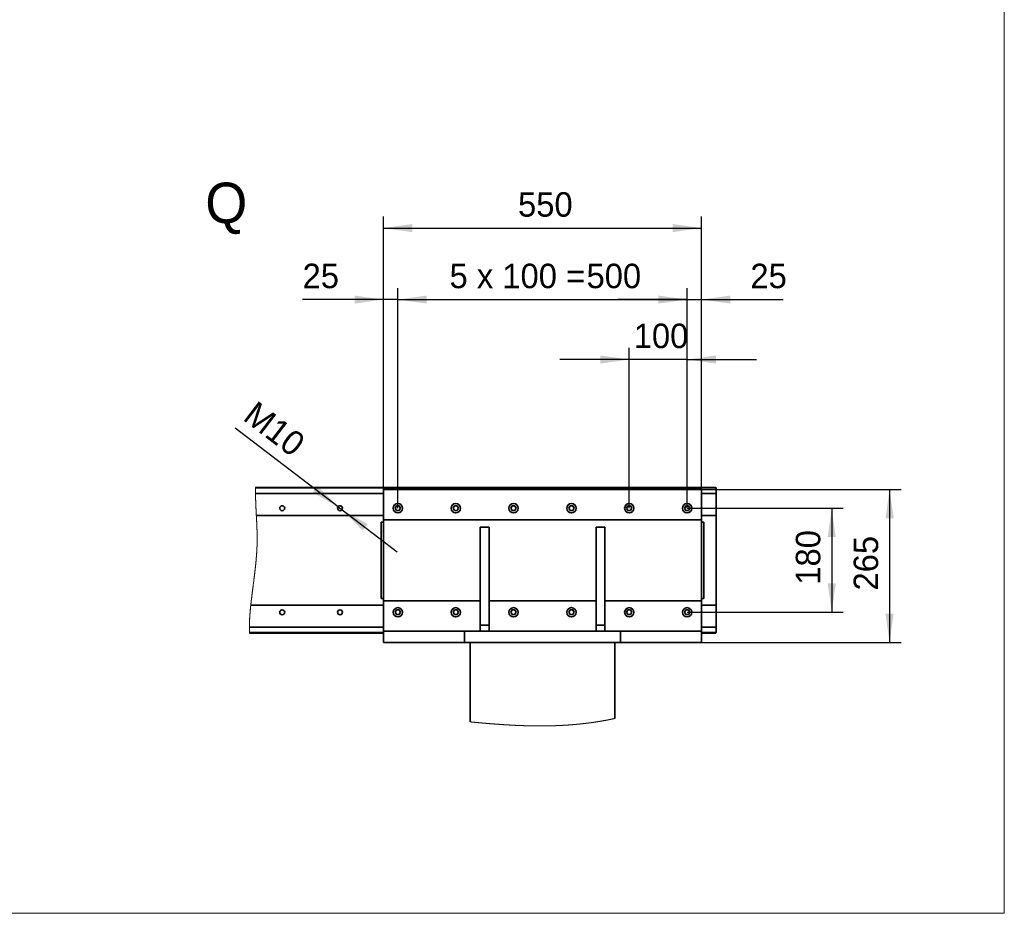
# Model space of a CAD drawing. Header units: millimetres. Extents: x 21 to 401, y 28 to 281.
# Tile 6 of 8: x 316 to 401, y 28 to 106. Entities that reach past the tile are written whole.
import ezdxf

# ---------------------------------------------------------------- set-up
doc = ezdxf.new("R2010")
doc.units = ezdxf.units.MM
doc.linetypes.add('SLD-Durchgehend', pattern=[0])
doc.layers.add('KOPF', color=7, linetype='SLD-Durchgehend')
doc.styles.add('SLDTEXTSTYLE0', font='Gill Sans MT Pro Medium')
doc.dimstyles.new('SLDDIMSTYLE4', dxfattribs={"dimtxt": 1.924756, "dimasz": 2.5, "dimexe": 0, "dimexo": 0.0625, "dimgap": 0.481189, "dimtad": 1, "dimlfac": 20, "dimrnd": 1e-09, "dimzin": 12, "dimdsep": 46, "dimtxsty": 'SLDTEXTSTYLE0', "dimsah": 1, "dimcen": 0.09, "dimadec": 0, "dimazin": 3, "dimtfac": 1, "dimtmove": 0, "dimatfit": 0, "dimfxl": 1, "dimfrac": 2, "dimtolj": 1, "dimtzin": 12, "dimarcsym": 0})
doc.dimstyles.new('SLDDIMSTYLE5', dxfattribs={"dimtxt": 1.924756, "dimasz": 2.5, "dimexe": 0, "dimexo": 0.0625, "dimgap": 0.481189, "dimtad": 1, "dimlfac": 20, "dimrnd": 1e-09, "dimzin": 12, "dimdsep": 46, "dimtxsty": 'SLDTEXTSTYLE0', "dimsah": 1, "dimcen": 0.09, "dimadec": 0, "dimazin": 3, "dimtfac": 1, "dimtofl": 0, "dimtmove": 0, "dimatfit": 3, "dimfxl": 1, "dimfrac": 2, "dimtolj": 1, "dimtzin": 12, "dimarcsym": 0})
doc.dimstyles.new('SLDDIMSTYLE6', dxfattribs={"dimtxt": 1.924756, "dimasz": 2.5, "dimexe": 0, "dimexo": 0.0625, "dimgap": 0.481189, "dimtad": 1, "dimlfac": 20, "dimrnd": 1e-09, "dimzin": 12, "dimdsep": 46, "dimtxsty": 'SLDTEXTSTYLE0', "dimsah": 1, "dimcen": 0, "dimadec": 0, "dimazin": 3, "dimtfac": 1, "dimtmove": 0, "dimatfit": 3, "dimfxl": 1, "dimfrac": 2, "dimtolj": 1, "dimtzin": 12, "dimarcsym": 0})

# ---------------------------------------------------------------- blocks, each defined once
blk = doc.blocks.new('_D_40')
at = {"layer": 'KOPF'}
for p, q in [((347.067, 64.989), (347.067, 88.59)), ((374.567, 64.989), (374.567, 88.59)), ((347.067, 87.59), (374.567, 87.59))]:
    blk.add_line(p, q, dxfattribs=at)
for points in [[(347.067, 87.59), (349.567, 87.24), (349.567, 87.94)], [(374.567, 87.59), (372.067, 87.94), (372.067, 87.24)]]:
    blk.add_solid(points, dxfattribs=at)
at = {"layer": 'KOPF', "insert": (358.7, 90.694), "char_height": 2.1167, "attachment_point": 1, "style": 'SLDTEXTSTYLE0'}
blk.add_mtext('550', dxfattribs=at)
blk = doc.blocks.new('_D_41')
at = {"layer": 'KOPF'}
for p, q in [((373.317, 63.364), (373.317, 82.408)), ((374.567, 64.989), (374.567, 82.408)), ((373.317, 81.408), (367.317, 81.408)), ((373.317, 81.408), (374.567, 81.408)), ((374.567, 81.408), (381.608, 81.408))]:
    blk.add_line(p, q, dxfattribs=at)
for points in [[(373.317, 81.408), (370.817, 81.758), (370.817, 81.058)], [(374.567, 81.408), (377.067, 81.058), (377.067, 81.758)]]:
    blk.add_solid(points, dxfattribs=at)
at = {"layer": 'KOPF', "insert": (378.786, 84.511), "char_height": 2.1167, "attachment_point": 1, "style": 'SLDTEXTSTYLE0'}
blk.add_mtext('25', dxfattribs=at)
blk = doc.blocks.new('_D_42')
at = {"layer": 'KOPF'}
for p, q in [((347.067, 64.989), (347.067, 82.408)), ((348.317, 63.364), (348.317, 82.408)), ((347.067, 81.408), (340.078, 81.408)), ((348.317, 81.408), (347.067, 81.408)), ((348.317, 81.408), (354.317, 81.408))]:
    blk.add_line(p, q, dxfattribs=at)
for points in [[(347.067, 81.408), (344.567, 81.758), (344.567, 81.058)], [(348.317, 81.408), (350.817, 81.058), (350.817, 81.758)]]:
    blk.add_solid(points, dxfattribs=at)
at = {"layer": 'KOPF', "insert": (340.078, 84.511), "char_height": 2.1167, "attachment_point": 1, "style": 'SLDTEXTSTYLE0'}
blk.add_mtext('25', dxfattribs=at)
blk = doc.blocks.new('_D_43')
at = {"layer": 'KOPF'}
for p, q in [((348.317, 63.364), (348.317, 82.408)), ((373.317, 63.364), (373.317, 82.408)), ((348.317, 81.408), (373.317, 81.408))]:
    blk.add_line(p, q, dxfattribs=at)
for points in [[(348.317, 81.408), (350.817, 81.058), (350.817, 81.758)], [(373.317, 81.408), (370.817, 81.758), (370.817, 81.058)]]:
    blk.add_solid(points, dxfattribs=at)
at = {"layer": 'KOPF', "char_height": 2.1167, "attachment_point": 1, "style": 'SLDTEXTSTYLE0'}
for s, insert in [('5 x 100 = ', (352.781, 84.511)), ('500', (364.619, 84.511))]:
    blk.add_mtext(s, dxfattribs=dict(at, insert=insert))
blk = doc.blocks.new('_D_44')
at = {"layer": 'KOPF'}
for p, q in [((368.317, 63.364), (368.317, 77.224)), ((373.317, 63.364), (373.317, 77.224)), ((368.317, 76.224), (362.317, 76.224)), ((373.317, 76.224), (368.317, 76.224)), ((373.317, 76.224), (379.317, 76.224))]:
    blk.add_line(p, q, dxfattribs=at)
for points in [[(368.317, 76.224), (365.817, 76.574), (365.817, 75.874)], [(373.317, 76.224), (375.817, 75.874), (375.817, 76.574)]]:
    blk.add_solid(points, dxfattribs=at)
at = {"layer": 'KOPF', "insert": (368.7, 79.328), "char_height": 2.1167, "attachment_point": 1, "style": 'SLDTEXTSTYLE0'}
blk.add_mtext('100', dxfattribs=at)
blk = doc.blocks.new('_D_45')
at = {"layer": 'KOPF'}
for p, q in [((373.317, 63.364), (386.817, 63.364)), ((385.817, 63.364), (385.817, 54.364)), ((373.317, 54.364), (386.817, 54.364))]:
    blk.add_line(p, q, dxfattribs=at)
for points in [[(385.817, 63.364), (385.467, 60.864), (386.167, 60.864)], [(385.817, 54.364), (386.167, 56.864), (385.467, 56.864)]]:
    blk.add_solid(points, dxfattribs=at)
at = {"layer": 'KOPF', "insert": (382.713, 56.747), "char_height": 2.1167, "attachment_point": 1, "rotation": 90, "style": 'SLDTEXTSTYLE0'}
blk.add_mtext('180', dxfattribs=at)
blk = doc.blocks.new('_D_46')
at = {"layer": 'KOPF'}
for p, q in [((374.567, 64.989), (391.817, 64.989)), ((390.817, 64.989), (390.817, 51.739)), ((374.567, 51.739), (391.817, 51.739))]:
    blk.add_line(p, q, dxfattribs=at)
for points in [[(390.817, 64.989), (390.467, 62.489), (391.167, 62.489)], [(390.817, 51.739), (391.167, 54.239), (390.467, 54.239)]]:
    blk.add_solid(points, dxfattribs=at)
at = {"layer": 'KOPF', "insert": (387.713, 56.247), "char_height": 2.1167, "attachment_point": 1, "rotation": 90, "style": 'SLDTEXTSTYLE0'}
blk.add_mtext('265', dxfattribs=at)
blk = doc.blocks.new('_D_47')
at = {"layer": 'KOPF'}
for p, q in [((343.148, 63.493), (334.239, 70.293)), ((343.148, 63.493), (343.485, 63.235)), ((343.485, 63.235), (348.255, 59.594))]:
    blk.add_line(p, q, dxfattribs=at)
for points in [[(343.148, 63.493), (341.373, 65.288), (340.948, 64.731)], [(343.485, 63.235), (345.26, 61.44), (345.685, 61.996)]]:
    blk.add_solid(points, dxfattribs=at)
at = {"layer": 'KOPF', "insert": (336.106, 72.739), "char_height": 2.1167, "attachment_point": 1, "rotation": 322.64561, "style": 'SLDTEXTSTYLE0'}
blk.add_mtext('M10', dxfattribs=at)

msp = doc.modelspace()

# ---------------------------------------------------------------- linework, layer by layer
at = {"color": 7, "linetype": 'SLD-Durchgehend', "lineweight": 35}
for p, q in [((336.01836, 65.11385), (375.81654, 65.11385)), ((336.01998, 65.16385), (375.81154, 65.16385)), ((374.56655, 64.98885), (347.06654, 64.98885)), ((347.06654, 64.98885), (347.06654, 62.36385)), ((374.56655, 64.98885), (374.56655, 62.36385)), ((375.81154, 65.11385), (375.81154, 65.16385)), ((375.81654, 65.11385), (375.81654, 64.64405)), ((347.06654, 64.64405), (336.01159, 64.64405)), ((375.81654, 64.64405), (374.56655, 64.64405)), ((375.81654, 62.73885), (375.81654, 64.64405)), ((348.20107, 63.56385), (348.0856, 63.36385)), ((348.0856, 63.36385), (348.20107, 63.16385)), ((348.43202, 63.56385), (348.20107, 63.56385)), ((348.20107, 63.16385), (348.43202, 63.16385)), ((348.54748, 63.36385), (348.43202, 63.56385)), ((348.43202, 63.16385), (348.54748, 63.36385)), ((353.20107, 63.56385), (353.0856, 63.36385)), ((353.0856, 63.36385), (353.20107, 63.16385)), ((353.43202, 63.56385), (353.20107, 63.56385)), ((353.20107, 63.16385), (353.43202, 63.16385)), ((353.54747, 63.36385), (353.43202, 63.56385)), ((353.43202, 63.16385), (353.54747, 63.36385)), ((358.20108, 63.56385), (358.08559, 63.36385)), ((358.08559, 63.36385), (358.20108, 63.16385)), ((358.43202, 63.56385), (358.20108, 63.56385)), ((358.20108, 63.16385), (358.43202, 63.16385)), ((358.54748, 63.36385), (358.43202, 63.56385)), ((358.43202, 63.16385), (358.54748, 63.36385)), ((363.20107, 63.56385), (363.0856, 63.36385)), ((363.0856, 63.36385), (363.20107, 63.16385)), ((363.43201, 63.56385), (363.20107, 63.56385)), ((363.20107, 63.16385), (363.43201, 63.16385)), ((363.54748, 63.36385), (363.43201, 63.56385)), ((363.43201, 63.16385), (363.54748, 63.36385)), ((368.20107, 63.56385), (368.0856, 63.36385)), ((368.0856, 63.36385), (368.20107, 63.16385)), ((368.43201, 63.56385), (368.20107, 63.56385)), ((368.20107, 63.16385), (368.43201, 63.16385)), ((368.54747, 63.36385), (368.43201, 63.56385)), ((368.43201, 63.16385), (368.54747, 63.36385)), ((373.20108, 63.56385), (373.08559, 63.36385)), ((373.08559, 63.36385), (373.20108, 63.16385)), ((373.432, 63.56385), (373.20108, 63.56385)), ((373.20108, 63.16385), (373.432, 63.16385)), ((373.54748, 63.36385), (373.432, 63.56385)), ((373.432, 63.16385), (373.54748, 63.36385)), ((336.08012, 62.73885), (347.06654, 62.73885)), ((346.86654, 62.16385), (347.06654, 62.16385)), ((346.86654, 61.41385), (346.86654, 62.16385)), ((374.56655, 62.36385), (347.06654, 62.36385)), ((347.06654, 62.36385), (347.06654, 61.48885)), ((374.56655, 62.73885), (375.81654, 62.73885)), ((374.56655, 62.36385), (374.56655, 61.48885)), ((374.76655, 62.16385), (374.56655, 62.16385)), ((374.76655, 62.16385), (374.76655, 61.41385)), ((375.81654, 62.73885), (375.81654, 54.98885)), ((346.86654, 56.31385), (346.86654, 61.41385)), ((347.06654, 61.48885), (347.06654, 56.23885)), ((355.44153, 61.73885), (356.19154, 61.73885)), ((355.44153, 61.73885), (355.44153, 53.23885)), ((356.19154, 61.73885), (356.19154, 53.23885)), ((366.19154, 61.73885), (365.44154, 61.73885)), ((365.44154, 61.73885), (365.44154, 53.23885)), ((366.19154, 61.73885), (366.19154, 53.23885)), ((374.56655, 61.48885), (374.56655, 56.23885)), ((374.76655, 61.41385), (374.76655, 56.31385)), ((346.86654, 55.56385), (346.86654, 56.31385)), ((347.06654, 56.23885), (347.06654, 55.36385)), ((374.56655, 56.23885), (374.56655, 55.36385)), ((374.76655, 56.31385), (374.76655, 55.56385)), ((346.86654, 55.56385), (347.06654, 55.56385)), ((355.44153, 55.36385), (347.06654, 55.36385)), ((347.06654, 55.36385), (347.06654, 52.73885)), ((365.44154, 55.36385), (356.19154, 55.36385)), ((374.56655, 55.36385), (366.19154, 55.36385)), ((374.76655, 55.56385), (374.56655, 55.56385)), ((374.56655, 55.36385), (374.56655, 52.73885)), ((335.59985, 54.98885), (347.06654, 54.98885)), ((348.20107, 54.56385), (348.0856, 54.36385)), ((348.43202, 54.56385), (348.20107, 54.56385)), ((348.54748, 54.36385), (348.43202, 54.56385)), ((353.20107, 54.56385), (353.0856, 54.36385)), ((353.43202, 54.56385), (353.20107, 54.56385)), ((353.54747, 54.36385), (353.43202, 54.56385)), ((358.20108, 54.56385), (358.08559, 54.36385)), ((358.43202, 54.56385), (358.20108, 54.56385)), ((358.54748, 54.36385), (358.43202, 54.56385)), ((363.20107, 54.56385), (363.0856, 54.36385)), ((363.43201, 54.56385), (363.20107, 54.56385)), ((363.54748, 54.36385), (363.43201, 54.56385)), ((368.20107, 54.56385), (368.0856, 54.36385)), ((368.43201, 54.56385), (368.20107, 54.56385)), ((368.54747, 54.36385), (368.43201, 54.56385)), ((373.20108, 54.56385), (373.08559, 54.36385)), ((373.432, 54.56385), (373.20108, 54.56385)), ((373.54748, 54.36385), (373.432, 54.56385)), ((374.56655, 54.98885), (375.81654, 54.98885)), ((375.81654, 53.08364), (375.81654, 54.98885)), ((348.0856, 54.36385), (348.20107, 54.16385)), ((348.20107, 54.16385), (348.43202, 54.16385)), ((348.43202, 54.16385), (348.54748, 54.36385)), ((353.0856, 54.36385), (353.20107, 54.16385)), ((353.20107, 54.16385), (353.43202, 54.16385)), ((353.43202, 54.16385), (353.54747, 54.36385)), ((358.08559, 54.36385), (358.20108, 54.16385)), ((358.20108, 54.16385), (358.43202, 54.16385)), ((358.43202, 54.16385), (358.54748, 54.36385)), ((363.0856, 54.36385), (363.20107, 54.16385)), ((363.20107, 54.16385), (363.43201, 54.16385)), ((363.43201, 54.16385), (363.54748, 54.36385)), ((368.0856, 54.36385), (368.20107, 54.16385)), ((368.20107, 54.16385), (368.43201, 54.16385)), ((368.43201, 54.16385), (368.54747, 54.36385)), ((373.08559, 54.36385), (373.20108, 54.16385)), ((373.20108, 54.16385), (373.432, 54.16385)), ((373.432, 54.16385), (373.54748, 54.36385)), ((335.47496, 53.08364), (347.06654, 53.08364)), ((355.44153, 53.23885), (356.19154, 53.23885)), ((355.44153, 53.23885), (355.44153, 52.73885)), ((356.19154, 53.23885), (356.19154, 52.73885)), ((366.19154, 53.23885), (365.44154, 53.23885)), ((365.44154, 53.23885), (365.44154, 52.73885)), ((366.19154, 53.23885), (366.19154, 52.73885)), ((374.56655, 53.08364), (375.81654, 53.08364)), ((375.81654, 53.08364), (375.81654, 52.61385)), ((335.47979, 52.61385), (347.06654, 52.61385)), ((335.48148, 52.56385), (347.06654, 52.56385)), ((347.06654, 51.73885), (347.06654, 52.73885)), ((347.06654, 52.73885), (354.06654, 52.73885)), ((354.06654, 51.73885), (354.06654, 52.73885)), ((367.56655, 52.73885), (354.06654, 52.73885)), ((367.56655, 51.73885), (367.56655, 52.73885)), ((367.56655, 52.73885), (374.56655, 52.73885)), ((374.56655, 51.73885), (374.56655, 52.73885)), ((374.56655, 52.61385), (375.81654, 52.61385)), ((374.56655, 52.56385), (375.81154, 52.56385)), ((375.81154, 52.61385), (375.81154, 52.56385)), ((354.06654, 51.73885), (347.06654, 51.73885)), ((367.56655, 51.73885), (354.06654, 51.73885)), ((354.56653, 51.73885), (354.56653, 44.8842)), ((367.06654, 51.73885), (367.06654, 45.17718)), ((374.56655, 51.73885), (367.56655, 51.73885))]:
    msp.add_line(p, q, dxfattribs=at)
at = {"color": 7, "linetype": 'SLD-Durchgehend', "lineweight": 18, "flags": 128}
for points in [[(336.01998, 65.16385), (336.01955, 65.15135), (336.01915, 65.13885), (336.01875, 65.12635), (336.01836, 65.11385), (336.01796, 65.10015), (336.01756, 65.08644), (336.01717, 65.07273), (336.0168, 65.05902), (336.01645, 65.04531), (336.01611, 65.03159), (336.01571, 65.01542), (336.01535, 64.99925), (336.015, 64.98307), (336.01466, 64.96689), (336.01434, 64.95037), (336.01405, 64.93385), (336.01376, 64.91732), (336.0135, 64.9008), (336.01325, 64.88426), (336.01302, 64.86773), (336.01281, 64.85118), (336.01261, 64.83464), (336.01244, 64.81809), (336.01227, 64.80154), (336.01213, 64.78497), (336.01201, 64.76841), (336.0119, 64.75185), (336.0118, 64.73527), (336.01174, 64.72008), (336.01168, 64.70488), (336.01164, 64.68968), (336.01162, 64.67448), (336.0116, 64.65927), (336.01159, 64.64405), (336.01162, 64.62684), (336.01164, 64.60962), (336.01168, 64.59239), (336.01176, 64.57516), (336.01184, 64.55792), (336.01194, 64.54068), (336.01204, 64.52442), (336.01216, 64.50816), (336.01231, 64.49189), (336.01245, 64.47562), (336.01261, 64.45935), (336.01279, 64.44306), (336.01299, 64.42678), (336.01319, 64.41049), (336.0134, 64.3942), (336.01363, 64.3779), (336.01387, 64.36189), (336.01413, 64.34587), (336.0144, 64.32985), (336.01466, 64.31383), (336.01499, 64.29562), (336.01533, 64.2774), (336.01569, 64.25917), (336.01607, 64.24094), (336.01645, 64.22271), (336.01686, 64.20447), (336.01728, 64.18622), (336.01772, 64.16797), (336.01818, 64.14885), (336.01867, 64.12971), (336.01917, 64.11058), (336.01969, 64.09143), (336.02021, 64.07228), (336.02076, 64.05312), (336.02137, 64.03222), (336.02199, 64.01131), (336.02263, 63.99039), (336.02328, 63.96946), (336.02396, 63.94853), (336.02465, 63.92759), (336.02536, 63.90664), (336.02602, 63.88743), (336.0267, 63.86821), (336.02737, 63.84899), (336.02807, 63.82976), (336.02878, 63.81053), (336.0295, 63.79129), (336.03038, 63.76819), (336.03127, 63.74509), (336.03219, 63.72197), (336.03311, 63.69885), (336.03405, 63.67572), (336.03499, 63.65299), (336.03594, 63.63025), (336.03691, 63.6075), (336.03789, 63.58475), (336.03896, 63.56016), (336.04005, 63.53557), (336.04116, 63.51097), (336.04226, 63.48635), (336.04339, 63.46173), (336.04453, 63.4371), (336.04563, 63.41386), (336.04672, 63.39061), (336.04783, 63.36736), (336.04894, 63.34409), (336.05007, 63.32082), (336.05134, 63.29483), (336.05262, 63.26883), (336.05391, 63.24282), (336.05521, 63.2168), (336.05652, 63.19076), (336.05783, 63.16472), (336.05916, 63.13866), (336.06049, 63.11259), (336.06203, 63.08278), (336.06357, 63.05296), (336.06512, 63.02312), (336.06668, 62.99326), (336.06825, 62.96339), (336.06981, 62.9335), (336.0714, 62.9036), (336.07284, 62.87618), (336.0743, 62.84874), (336.07575, 62.82128), (336.0772, 62.79382), (336.07866, 62.76634), (336.08012, 62.73885), (336.08179, 62.70723), (336.08348, 62.67559), (336.08515, 62.64394), (336.08682, 62.61226), (336.08849, 62.58057), (336.09016, 62.54886), (336.09161, 62.52098), (336.09307, 62.49308), (336.09453, 62.46517), (336.09596, 62.43724), (336.09741, 62.4093), (336.09884, 62.38135), (336.10027, 62.35338), (336.10168, 62.32539), (336.10295, 62.30025), (336.1042, 62.2751), (336.10546, 62.24994), (336.10669, 62.22476), (336.10794, 62.19957), (336.10915, 62.17437), (336.11037, 62.14916), (336.11157, 62.12394), (336.11277, 62.09871), (336.11396, 62.07346), (336.11513, 62.0482), (336.11628, 62.02293), (336.11744, 61.99765), (336.11857, 61.97236), (336.1196, 61.94916), (336.12062, 61.92595), (336.12163, 61.90274), (336.12262, 61.87951), (336.12361, 61.85627), (336.12457, 61.83303), (336.1255, 61.81083), (336.1264, 61.78862), (336.12729, 61.7664), (336.12817, 61.74417), (336.12902, 61.72193), (336.12988, 61.69969), (336.13071, 61.67743), (336.13155, 61.65517), (336.13228, 61.63517), (336.13299, 61.61516), (336.13369, 61.59514), (336.13439, 61.57512), (336.13506, 61.55509), (336.13575, 61.53505), (336.13641, 61.515), (336.13705, 61.49495), (336.13768, 61.47488), (336.13828, 61.45481), (336.13889, 61.43474), (336.13949, 61.41465), (336.14006, 61.39456), (336.14062, 61.37446), (336.14114, 61.35602), (336.14162, 61.33759), (336.1421, 61.31914), (336.14257, 61.30069), (336.14302, 61.28223), (336.14346, 61.26377), (336.14392, 61.24366), (336.14438, 61.22354), (336.14482, 61.20342), (336.14523, 61.18329), (336.14563, 61.16315), (336.14601, 61.14336), (336.14638, 61.12357), (336.14673, 61.10377), (336.14706, 61.08396), (336.14734, 61.06627), (336.14761, 61.04857), (336.14786, 61.03086), (336.1481, 61.01315), (336.14833, 60.99543), (336.14854, 60.97771), (336.14874, 60.95998), (336.14893, 60.94224), (336.1491, 60.9245), (336.14925, 60.90675), (336.1494, 60.889), (336.14953, 60.87124), (336.14964, 60.85347), (336.14973, 60.8357), (336.14982, 60.81792), (336.14988, 60.80013), (336.14994, 60.78149), (336.14998, 60.76285), (336.15, 60.7442), (336.15, 60.72554), (336.14998, 60.70687), (336.14994, 60.6882), (336.14991, 60.67222), (336.14985, 60.65624), (336.14978, 60.64026), (336.1497, 60.62426), (336.1496, 60.60827), (336.14949, 60.59255), (336.14937, 60.57683), (336.14924, 60.56111), (336.14909, 60.54538), (336.14893, 60.52932), (336.14875, 60.51326), (336.14855, 60.49719), (336.14835, 60.48112), (336.14812, 60.46505), (336.14789, 60.44897), (336.14763, 60.43288), (336.14737, 60.41679), (336.1471, 60.40069), (336.1468, 60.38459), (336.14649, 60.36848), (336.14615, 60.35237), (336.14582, 60.33625), (336.14547, 60.32013), (336.14512, 60.30534), (336.14477, 60.29056), (336.1444, 60.27576), (336.14402, 60.26097), (336.14363, 60.24617), (336.14322, 60.23136), (336.14275, 60.21426), (336.14223, 60.19716), (336.14172, 60.18005), (336.14118, 60.16293), (336.14062, 60.14581), (336.14006, 60.12869), (336.13951, 60.11253), (336.13893, 60.09638), (336.13834, 60.08022), (336.13775, 60.06405), (336.13714, 60.04788), (336.13651, 60.0317), (336.13587, 60.01552), (336.13521, 59.99934), (336.13454, 59.98315), (336.13387, 59.96696), (336.13317, 59.95105), (336.13247, 59.93513), (336.13176, 59.91921), (336.13103, 59.90329), (336.13027, 59.88708), (336.1295, 59.87086), (336.12872, 59.85463), (336.12793, 59.83841), (336.12712, 59.82217), (336.1263, 59.80623), (336.12548, 59.79028), (336.12465, 59.77432), (336.1238, 59.75836), (336.12278, 59.73936), (336.12173, 59.72035), (336.12067, 59.70134), (336.1196, 59.68232), (336.11849, 59.6633), (336.11738, 59.64427), (336.11629, 59.6261), (336.11519, 59.60793), (336.11408, 59.58975), (336.11295, 59.57157), (336.11181, 59.55338), (336.11066, 59.53519), (336.10947, 59.51699), (336.10828, 59.49879), (336.10702, 59.47972), (336.10574, 59.46065), (336.10444, 59.44157), (336.10313, 59.42248), (336.1018, 59.40339), (336.10046, 59.3843), (336.09909, 59.3652), (336.09772, 59.3461), (336.09632, 59.327), (336.09492, 59.30789), (336.09349, 59.28877), (336.09206, 59.26966), (336.09069, 59.25163), (336.0893, 59.2336), (336.0879, 59.21556), (336.08649, 59.19752), (336.08506, 59.17948), (336.0834, 59.1586), (336.08172, 59.13772), (336.08002, 59.11683), (336.0783, 59.09594), (336.07657, 59.07504), (336.07482, 59.05414), (336.07305, 59.03324), (336.07142, 59.01407), (336.06978, 58.99491), (336.06811, 58.97573), (336.06644, 58.95656), (336.06475, 58.93738), (336.06304, 58.91821), (336.06099, 58.89519), (336.05891, 58.87216), (336.0568, 58.84914), (336.0547, 58.82611), (336.05256, 58.80307), (336.05046, 58.78045), (336.04832, 58.75782), (336.04617, 58.73518), (336.04402, 58.71255), (336.0418, 58.6895), (336.03956, 58.66644), (336.03731, 58.64339), (336.03504, 58.62033), (336.03275, 58.59727), (336.03049, 58.57461), (336.02821, 58.55196), (336.02592, 58.5293), (336.02362, 58.50665), (336.02125, 58.48352), (336.01887, 58.46039), (336.01647, 58.43727), (336.01405, 58.41414), (336.01162, 58.391), (336.00917, 58.36787), (336.00671, 58.34474), (336.00387, 58.31803), (336.00099, 58.29131), (335.99809, 58.2646), (335.99519, 58.23788), (335.99227, 58.21117), (335.98932, 58.18445), (335.98635, 58.15773), (335.98364, 58.13323), (335.9809, 58.10874), (335.97813, 58.08425), (335.97536, 58.05975), (335.97258, 58.03526), (335.96978, 58.01076), (335.96642, 57.98137), (335.96304, 57.95197), (335.95963, 57.92258), (335.95621, 57.89319), (335.95277, 57.8638), (335.94937, 57.83493), (335.94598, 57.80607), (335.94256, 57.7772), (335.93912, 57.74834), (335.93561, 57.71896), (335.93208, 57.68958), (335.92853, 57.6602), (335.92499, 57.63082), (335.92142, 57.60145), (335.91792, 57.5726), (335.91439, 57.54376), (335.91085, 57.51492), (335.90731, 57.48608), (335.90308, 57.45176), (335.89882, 57.41744), (335.89456, 57.38312), (335.89028, 57.34882), (335.88601, 57.31452), (335.8817, 57.28023), (335.87701, 57.24282), (335.8723, 57.20543), (335.86757, 57.16805), (335.86284, 57.13067), (335.8581, 57.09331), (335.85335, 57.05596), (335.8486, 57.01862), (335.84335, 56.97756), (335.83811, 56.93651), (335.83285, 56.89549), (335.82759, 56.85447), (335.82233, 56.81347), (335.81795, 56.77932), (335.81356, 56.74518), (335.80918, 56.71106), (335.80479, 56.67694), (335.8004, 56.64284), (335.79601, 56.60876), (335.79189, 56.57663), (335.78776, 56.54452), (335.78364, 56.51242), (335.77952, 56.48033), (335.77539, 56.44826), (335.77167, 56.41918), (335.76794, 56.39011), (335.76422, 56.36105), (335.7605, 56.332), (335.75679, 56.30297), (335.75316, 56.27446), (335.74952, 56.24597), (335.7459, 56.2175), (335.74227, 56.18903), (335.73859, 56.16), (335.73492, 56.13098), (335.73124, 56.10197), (335.7276, 56.07298), (335.72394, 56.044), (335.72031, 56.01504), (335.71668, 55.98609), (335.71351, 55.96077), (335.71035, 55.93546), (335.7072, 55.91017), (335.70406, 55.88489), (335.70093, 55.85961), (335.69781, 55.83436), (335.6947, 55.80911), (335.6916, 55.78388), (335.68836, 55.75745), (335.68512, 55.73105), (335.68192, 55.70465), (335.67871, 55.67827), (335.67551, 55.65191), (335.67235, 55.62556), (335.66964, 55.60303), (335.66694, 55.58051), (335.66425, 55.55801), (335.66158, 55.53552), (335.65891, 55.51304), (335.6563, 55.49097), (335.65371, 55.46891), (335.65113, 55.44686), (335.64855, 55.42483), (335.64593, 55.40235), (335.64333, 55.37989), (335.64073, 55.35744), (335.63816, 55.33501), (335.63558, 55.31258), (335.63303, 55.29017), (335.63048, 55.26777), (335.62795, 55.24538), (335.62544, 55.223), (335.62293, 55.20064), (335.62044, 55.17829), (335.61796, 55.15595), (335.61551, 55.13363), (335.61306, 55.11132), (335.61082, 55.09088), (335.60861, 55.07045), (335.6064, 55.05003), (335.6042, 55.02962), (335.60202, 55.00923), (335.59985, 54.98885), (335.59795, 54.97075), (335.59604, 54.95267), (335.59415, 54.9346), (335.59226, 54.91653), (335.59039, 54.89848), (335.58853, 54.88043), (335.58678, 54.86343), (335.58505, 54.84643), (335.58332, 54.82944), (335.58161, 54.81246), (335.5799, 54.79549), (335.57819, 54.77853), (335.57651, 54.76157), (335.57484, 54.74463), (335.57317, 54.72769), (335.57152, 54.71076), (335.56991, 54.69414), (335.5683, 54.67754), (335.5667, 54.66094), (335.56513, 54.64435), (335.56352, 54.62746), (335.56194, 54.61059), (335.56036, 54.59372), (335.55878, 54.57687), (335.55723, 54.56002), (335.55571, 54.54348), (335.55421, 54.52696), (335.55271, 54.51044), (335.55123, 54.49393), (335.54972, 54.47709), (335.54823, 54.46026), (335.54676, 54.44344), (335.54529, 54.42664), (335.54384, 54.40984), (335.54239, 54.39305), (335.54096, 54.37627), (335.53955, 54.35954), (335.53815, 54.34282), (335.53675, 54.3261), (335.53538, 54.3094), (335.53403, 54.29271), (335.53269, 54.27632), (335.53138, 54.25995), (335.53008, 54.24358), (335.5288, 54.22723), (335.52749, 54.21055), (335.5262, 54.19388), (335.52493, 54.17722), (335.52367, 54.16058), (335.52242, 54.14394), (335.52119, 54.12731), (335.51996, 54.1107), (335.51875, 54.09409), (335.51756, 54.0775), (335.51638, 54.06091), (335.51523, 54.04434), (335.51407, 54.02778), (335.51294, 54.01123), (335.51182, 53.99468), (335.5108, 53.97953), (335.5098, 53.96439), (335.50881, 53.94925), (335.50784, 53.93413), (335.50687, 53.91901), (335.50592, 53.90391), (335.50489, 53.88748), (335.50389, 53.87106), (335.50289, 53.85465), (335.50192, 53.83825), (335.50096, 53.82186), (335.50003, 53.80577), (335.49911, 53.7897), (335.49822, 53.77364), (335.49733, 53.75759), (335.49656, 53.74327), (335.4958, 53.72896), (335.49505, 53.71465), (335.49431, 53.70036), (335.49358, 53.68607), (335.49286, 53.6718), (335.49216, 53.65753), (335.49147, 53.64327), (335.49079, 53.62902), (335.49012, 53.61478), (335.48948, 53.60055), (335.48883, 53.58633), (335.48821, 53.57212), (335.48761, 53.55792), (335.487, 53.54372), (335.48642, 53.52954), (335.48582, 53.51469), (335.48523, 53.49985), (335.48466, 53.48503), (335.4841, 53.47021), (335.48356, 53.4554), (335.48303, 53.4406), (335.48254, 53.42649), (335.48207, 53.41239), (335.48161, 53.39829), (335.48116, 53.3842), (335.48073, 53.37013), (335.4803, 53.35606), (335.47989, 53.34201), (335.4795, 53.32796), (335.47911, 53.31326), (335.47873, 53.29856), (335.47837, 53.28388), (335.47801, 53.26921), (335.47768, 53.25455), (335.47736, 53.2399), (335.47706, 53.22526), (335.47677, 53.21063), (335.47649, 53.19602), (335.47625, 53.18141), (335.47601, 53.16682), (335.47578, 53.15223), (335.47559, 53.1385), (335.47541, 53.12477), (335.47524, 53.11105), (335.47509, 53.09734), (335.47496, 53.08364), (335.47484, 53.06971), (335.47472, 53.05579), (335.47464, 53.04188), (335.47456, 53.02798), (335.4745, 53.01409), (335.47444, 53.00021), (335.47442, 52.98713), (335.4744, 52.97407), (335.4744, 52.96101), (335.47441, 52.94797), (335.47444, 52.93493), (335.47448, 52.9219), (335.47453, 52.90888), (335.4746, 52.89587), (335.47468, 52.88288), (335.47479, 52.86989), (335.4749, 52.85714), (335.47502, 52.8444), (335.47516, 52.83168), (335.47532, 52.81896), (335.47548, 52.80602), (335.47566, 52.79309), (335.47587, 52.78017), (335.47608, 52.76726), (335.47631, 52.75436), (335.47655, 52.7417), (335.47679, 52.72905), (335.47707, 52.71641), (335.47734, 52.70378), (335.47766, 52.6909), (335.47798, 52.67803), (335.47831, 52.66517), (335.47865, 52.65233), (335.47901, 52.63949), (335.47939, 52.62666), (335.47979, 52.61385), (335.48019, 52.60133), (335.48061, 52.58883), (335.48104, 52.57633), (335.48148, 52.56385)], [(354.56653, 44.8842), (354.59532, 44.8814), (354.6241, 44.87861), (354.65284, 44.87583), (354.68159, 44.87305), (354.71032, 44.87029), (354.73903, 44.86753), (354.76772, 44.86477), (354.7964, 44.86203), (354.82643, 44.85916), (354.85645, 44.8563), (354.88643, 44.85345), (354.91641, 44.85061), (354.94638, 44.84778), (354.97632, 44.84496), (355.00625, 44.84214), (355.03617, 44.83934), (355.06608, 44.83654), (355.09596, 44.83376), (355.12582, 44.83098), (355.15567, 44.82821), (355.1838, 44.82561), (355.21193, 44.82301), (355.24002, 44.82043), (355.26813, 44.81785), (355.2962, 44.81528), (355.32596, 44.81257), (355.3557, 44.80986), (355.38544, 44.80716), (355.41516, 44.80448), (355.44485, 44.8018), (355.47455, 44.79913), (355.50251, 44.79663), (355.53048, 44.79413), (355.55843, 44.79164), (355.58637, 44.78916), (355.61428, 44.78669), (355.6422, 44.78423), (355.6701, 44.78178), (355.69798, 44.77934), (355.72585, 44.7769), (355.7537, 44.77448), (355.78104, 44.77211), (355.80838, 44.76974), (355.8357, 44.76739), (355.86301, 44.76504), (355.8925, 44.76252), (355.92194, 44.76001), (355.9514, 44.75751), (355.98083, 44.75502), (356.01026, 44.75254), (356.03966, 44.75007), (356.06738, 44.74775), (356.09508, 44.74544), (356.12275, 44.74314), (356.15044, 44.74085), (356.1781, 44.73857), (356.20575, 44.7363), (356.23338, 44.73404), (356.26102, 44.7318), (356.28863, 44.72956), (356.31623, 44.72733), (356.34333, 44.72515), (356.37041, 44.72298), (356.39749, 44.72082), (356.42455, 44.71867), (356.4521, 44.71649), (356.47962, 44.71432), (356.50714, 44.71216), (356.53465, 44.71002), (356.56216, 44.70788), (356.58914, 44.70579), (356.61613, 44.70371), (356.6431, 44.70165), (356.67006, 44.69959), (356.69756, 44.6975), (356.72506, 44.69542), (356.75254, 44.69335), (356.78, 44.6913), (356.80745, 44.68925), (356.83489, 44.68722), (356.86233, 44.68519), (356.89134, 44.68307), (356.92034, 44.68095), (356.94933, 44.67884), (356.97832, 44.67675), (357.00729, 44.67467), (357.03625, 44.67261), (357.06354, 44.67067), (357.09081, 44.66875), (357.11809, 44.66683), (357.14534, 44.66493), (357.17258, 44.66304), (357.19982, 44.66116), (357.22705, 44.65929), (357.25427, 44.65744), (357.28148, 44.65559), (357.30868, 44.65376), (357.33538, 44.65197), (357.36207, 44.6502), (357.38876, 44.64843), (357.41541, 44.64668), (357.44256, 44.64491), (357.4697, 44.64314), (357.49682, 44.64139), (357.52394, 44.63966), (357.55104, 44.63793), (357.57766, 44.63625), (357.60426, 44.63458), (357.63085, 44.63292), (357.65744, 44.63127), (357.68456, 44.62961), (357.71165, 44.62795), (357.73875, 44.62631), (357.76584, 44.62468), (357.79292, 44.62306), (357.81999, 44.62145), (357.84706, 44.61986), (357.87404, 44.61829), (357.90101, 44.61672), (357.92798, 44.61517), (357.95494, 44.61363), (357.9819, 44.61211), (358.00836, 44.61062), (358.03481, 44.60915), (358.06127, 44.60769), (358.08769, 44.60625), (358.11467, 44.60478), (358.14162, 44.60333), (358.16856, 44.60189), (358.1955, 44.60047), (358.22245, 44.59906), (358.24937, 44.59766), (358.27628, 44.59628), (358.30319, 44.59491), (358.33009, 44.59355), (358.35697, 44.59221), (358.38385, 44.59088), (358.41072, 44.58957), (358.43759, 44.58826), (358.46444, 44.58698), (358.49397, 44.58558), (358.52349, 44.58419), (358.553, 44.58283), (358.5825, 44.58148), (358.61199, 44.58014), (358.64035, 44.57888), (358.66871, 44.57763), (358.69705, 44.57639), (358.72539, 44.57517), (358.75372, 44.57397), (358.78203, 44.57278), (358.80872, 44.57168), (358.83542, 44.57059), (358.86209, 44.56951), (358.88877, 44.56845), (358.91541, 44.56741), (358.94207, 44.56638), (358.96873, 44.56536), (358.99535, 44.56436), (359.02198, 44.56337), (359.04863, 44.5624), (359.07476, 44.56145), (359.1009, 44.56053), (359.12702, 44.55962), (359.15314, 44.55872), (359.17974, 44.55782), (359.20631, 44.55693), (359.23289, 44.55606), (359.25945, 44.55521), (359.28603, 44.55437), (359.31209, 44.55356), (359.33818, 44.55277), (359.36423, 44.55199), (359.39029, 44.55122), (359.41689, 44.55046), (359.44346, 44.54971), (359.47003, 44.54897), (359.49661, 44.54825), (359.52317, 44.54755), (359.54972, 44.54686), (359.57626, 44.54619), (359.60275, 44.54554), (359.62923, 44.5449), (359.6557, 44.54427), (359.68216, 44.54367), (359.70863, 44.54308), (359.7346, 44.54251), (359.76057, 44.54196), (359.78653, 44.54143), (359.8125, 44.54091), (359.83898, 44.54039), (359.86546, 44.5399), (359.89194, 44.53942), (359.91841, 44.53895), (359.94487, 44.5385), (359.97132, 44.53807), (359.99777, 44.53766), (360.02422, 44.53726), (360.05065, 44.53688), (360.0771, 44.53651), (360.10352, 44.53616), (360.12994, 44.53583), (360.15638, 44.53552), (360.18278, 44.53522), (360.20698, 44.53496), (360.23118, 44.53471), (360.25538, 44.53448), (360.27958, 44.53427), (360.30378, 44.53406), (360.32796, 44.53388), (360.35428, 44.53369), (360.3806, 44.53352), (360.4069, 44.53336), (360.43321, 44.53323), (360.45953, 44.53311), (360.48534, 44.53301), (360.51117, 44.53292), (360.53698, 44.53286), (360.56281, 44.53281), (360.58914, 44.53277), (360.61547, 44.53276), (360.6418, 44.53276), (360.66813, 44.53278), (360.69444, 44.53281), (360.72076, 44.53287), (360.74706, 44.53294), (360.77337, 44.53303), (360.79968, 44.53314), (360.82598, 44.53326), (360.85226, 44.53341), (360.87855, 44.53357), (360.90483, 44.53375), (360.93112, 44.53395), (360.9552, 44.53415), (360.97929, 44.53436), (361.00337, 44.53459), (361.02744, 44.53483), (361.05152, 44.53509), (361.0756, 44.53536), (361.10186, 44.53568), (361.12811, 44.53602), (361.15435, 44.53637), (361.18061, 44.53674), (361.20685, 44.53713), (361.23308, 44.53754), (361.25932, 44.53797), (361.28337, 44.53838), (361.3074, 44.53881), (361.33145, 44.53925), (361.35549, 44.5397), (361.37952, 44.54018), (361.40356, 44.54066), (361.42758, 44.54117), (361.45162, 44.54169), (361.47564, 44.54223), (361.49967, 44.54278), (361.52369, 44.54335), (361.5477, 44.54393), (361.57035, 44.5445), (361.59298, 44.54508), (361.61562, 44.54567), (361.63827, 44.54628), (361.6609, 44.54691), (361.68466, 44.54758), (361.70841, 44.54826), (361.73215, 44.54897), (361.75591, 44.54969), (361.77965, 44.55042), (361.80339, 44.55117), (361.82714, 44.55194), (361.84891, 44.55266), (361.87067, 44.55339), (361.89242, 44.55413), (361.91418, 44.55489), (361.93593, 44.55567), (361.95769, 44.55645), (361.97945, 44.55725), (362.0012, 44.55807), (362.02294, 44.55889), (362.0447, 44.55974), (362.06644, 44.56059), (362.08818, 44.56146), (362.11381, 44.5625), (362.13944, 44.56357), (362.16507, 44.56465), (362.19068, 44.56575), (362.21244, 44.5667), (362.23417, 44.56766), (362.25591, 44.56864), (362.27765, 44.56963), (362.29937, 44.57064), (362.32111, 44.57166), (362.3416, 44.57264), (362.36209, 44.57362), (362.38258, 44.57463), (362.40307, 44.57564), (362.42356, 44.57667), (362.44643, 44.57783), (362.46929, 44.579), (362.49216, 44.5802), (362.51502, 44.5814), (362.53788, 44.58263), (362.56074, 44.58387), (362.5836, 44.58513), (362.60646, 44.5864), (362.62818, 44.58763), (362.64991, 44.58886), (362.67163, 44.59012), (362.69334, 44.59139), (362.71507, 44.59267), (362.73678, 44.59397), (362.75727, 44.59521), (362.77775, 44.59646), (362.79823, 44.59772), (362.81871, 44.599), (362.83918, 44.60029), (362.86204, 44.60175), (362.8849, 44.60322), (362.90774, 44.60471), (362.9306, 44.60621), (362.95344, 44.60773), (362.9763, 44.60927), (362.99916, 44.61083), (363.022, 44.6124), (363.04486, 44.61399), (363.06771, 44.61559), (363.09057, 44.61722), (363.11342, 44.61886), (363.13627, 44.62051), (363.15913, 44.62219), (363.18197, 44.62388), (363.20483, 44.62558), (363.22876, 44.62739), (363.2527, 44.62921), (363.27665, 44.63106), (363.30058, 44.63292), (363.32454, 44.6348), (363.34847, 44.6367), (363.3702, 44.63844), (363.39191, 44.6402), (363.41364, 44.64197), (363.43535, 44.64376), (363.45707, 44.64556), (363.4788, 44.64738), (363.49927, 44.64911), (363.51975, 44.65085), (363.54024, 44.65261), (363.56071, 44.65438), (363.5812, 44.65616), (363.60167, 44.65796), (363.62215, 44.65977), (363.64265, 44.6616), (363.66313, 44.66344), (363.6836, 44.66529), (363.70373, 44.66713), (363.72385, 44.66898), (363.74398, 44.67084), (363.7641, 44.67272), (363.78457, 44.67465), (363.80508, 44.67658), (363.82556, 44.67854), (363.84605, 44.68051), (363.86654, 44.68249), (363.88667, 44.68445), (363.90679, 44.68642), (363.92692, 44.68841), (363.94705, 44.69042), (363.96759, 44.69247), (363.98812, 44.69455), (364.00869, 44.69663), (364.02922, 44.69873), (364.04975, 44.70085), (364.07032, 44.70298), (364.09085, 44.70513), (364.11135, 44.70728), (364.13186, 44.70945), (364.15238, 44.71164), (364.17288, 44.71384), (364.19339, 44.71605), (364.21353, 44.71824), (364.23368, 44.72044), (364.25381, 44.72266), (364.27396, 44.72489), (364.29452, 44.72718), (364.31508, 44.72949), (364.33565, 44.73181), (364.35621, 44.73415), (364.37677, 44.7365), (364.39734, 44.73887), (364.4179, 44.74125), (364.43848, 44.74365), (364.45904, 44.74606), (364.47962, 44.74848), (364.50019, 44.75093), (364.52076, 44.75338), (364.54134, 44.75586), (364.56192, 44.75834), (364.58456, 44.7611), (364.60719, 44.76387), (364.62983, 44.76666), (364.65248, 44.76947), (364.67512, 44.7723), (364.69691, 44.77503), (364.7187, 44.77779), (364.74051, 44.78056), (364.7623, 44.78335), (364.78408, 44.78616), (364.8059, 44.78898), (364.82645, 44.79166), (364.84701, 44.79435), (364.86757, 44.79706), (364.88814, 44.79979), (364.9087, 44.80253), (364.92926, 44.80528), (364.94983, 44.80805), (364.97041, 44.81084), (364.99097, 44.81364), (365.01153, 44.81646), (365.03174, 44.81924), (365.05196, 44.82204), (365.07218, 44.82485), (365.09239, 44.82768), (365.11298, 44.83058), (365.13356, 44.83349), (365.15415, 44.83641), (365.17475, 44.83936), (365.19534, 44.84232), (365.21556, 44.84524), (365.2358, 44.84817), (365.25603, 44.85112), (365.27627, 44.85409), (365.29692, 44.85713), (365.31757, 44.86019), (365.33823, 44.86327), (365.35888, 44.86636), (365.37955, 44.86946), (365.40022, 44.87259), (365.42088, 44.87573), (365.44151, 44.87888), (365.46213, 44.88204), (365.48275, 44.88522), (365.50339, 44.88842), (365.52401, 44.89163), (365.54428, 44.8948), (365.56456, 44.89799), (365.58483, 44.90119), (365.60511, 44.90441), (365.6258, 44.90771), (365.6465, 44.91103), (365.6672, 44.91436), (365.6879, 44.91771), (365.70861, 44.92107), (365.72931, 44.92446), (365.75002, 44.92785), (365.77073, 44.93127), (365.79146, 44.9347), (365.81217, 44.93815), (365.83289, 44.94161), (365.85363, 44.94509), (365.87434, 44.94859), (365.89507, 44.95211), (365.91408, 44.95534), (365.93308, 44.95859), (365.95209, 44.96186), (365.97111, 44.96514), (365.99014, 44.96843), (366.00915, 44.97173), (366.02986, 44.97535), (366.05056, 44.97898), (366.07129, 44.98263), (366.092, 44.9863), (366.11273, 44.98998), (366.13307, 44.99361), (366.15344, 44.99726), (366.17379, 45.00092), (366.19415, 45.00461), (366.21495, 45.00838), (366.23572, 45.01217), (366.25651, 45.01598), (366.2773, 45.0198), (366.2981, 45.02364), (366.3189, 45.0275), (366.3397, 45.03138), (366.36051, 45.03527), (366.38132, 45.03918), (366.40214, 45.04311), (366.42296, 45.04705), (366.44377, 45.05101), (366.46461, 45.05499), (366.48544, 45.05899), (366.50453, 45.06267), (366.52364, 45.06636), (366.54273, 45.07007), (366.56185, 45.07379), (366.58095, 45.07753), (366.60006, 45.08128), (366.62092, 45.08539), (366.64178, 45.08951), (366.66264, 45.09366), (366.6835, 45.09782), (366.70438, 45.102), (366.72526, 45.10619), (366.74613, 45.11041), (366.76528, 45.11428), (366.78441, 45.11818), (366.80356, 45.12208), (366.82272, 45.12601), (366.84187, 45.12994), (366.86104, 45.1339), (366.8802, 45.13786), (366.89936, 45.14184), (366.91852, 45.14584), (366.93772, 45.14985), (366.95688, 45.15388), (366.97607, 45.15792), (366.99416, 45.16175), (367.01224, 45.16558), (367.03034, 45.16943), (367.04845, 45.1733), (367.06654, 45.17718)]]:
    msp.add_lwpolyline(points, dxfattribs=at)
at = {"color": 7, "linetype": 'SLD-Durchgehend', "lineweight": 35}
for centre, radius in [((338.31654, 63.36384), 0.2125), ((343.31654, 63.36385), 0.2125), ((348.31654, 63.36385), 0.4), ((353.31654, 63.36385), 0.4), ((358.31655, 63.36385), 0.4), ((363.31654, 63.36385), 0.4), ((368.31654, 63.36385), 0.4), ((373.31654, 63.36385), 0.4), ((338.31654, 54.36384), 0.2125), ((343.31654, 54.36385), 0.2125), ((348.31654, 54.36385), 0.4), ((353.31654, 54.36385), 0.4), ((358.31655, 54.36385), 0.4), ((363.31654, 54.36385), 0.4), ((368.31654, 54.36385), 0.4), ((373.31654, 54.36385), 0.4)]:
    msp.add_circle(centre, radius, dxfattribs=at)
at = {"layer": 'KOPF', "lineweight": 18}
for p in [(400.73608, 193.32761), (225.73608, 28.32761)]:
    msp.add_line(p, (400.73608, 28.32761), dxfattribs=at)

# ---------------------------------------------------------------- texts
at = {"layer": 'KOPF', "color": 7, "insert": (331.66333, 91.52139), "char_height": 3.5, "attachment_point": 1, "style": 'SLDTEXTSTYLE0'}
msp.add_mtext('Q', dxfattribs=at)

# ---------------------------------------------------------------- dimensions: what is measured, and where the dimension line sits
at = {"layer": 'KOPF'}
for base, p1, p2, dimstyle, picture, middle in [((374.56654, 87.59011), (347.06654, 64.98885), (374.56654, 64.98885), 'SLDDIMSTYLE5', '_D_40', (360.81654, 87.59011)), ((347.06654, 81.40763), (348.31654, 63.36385), (347.06654, 64.98885), 'SLDDIMSTYLE4', '_D_42', (341.48871, 81.40763)), ((374.56654, 81.40763), (373.31654, 63.36385), (374.56654, 64.98885), 'SLDDIMSTYLE4', '_D_41', (380.19698, 81.40763)), ((368.31654, 76.2241), (373.31654, 63.36385), (368.31654, 63.36385), 'SLDDIMSTYLE4', '_D_44', (370.81654, 76.2241))]:
    dim = msp.add_linear_dim(base=base, p1=p1, p2=p2, dimstyle=dimstyle, dxfattribs=at)
    dim.commit()
    dim.dimension.update_dxf_attribs({"geometry": picture, "text_midpoint": middle, "dimtype": 160})
dim = msp.add_linear_dim(base=(373.31654, 81.40763), p1=(348.31654, 63.36385), p2=(373.31654, 63.36385), text='5 x 100 = <>', dimstyle='SLDDIMSTYLE5', dxfattribs=at)
dim.commit()
dim.dimension.update_dxf_attribs({"geometry": '_D_43', "text_midpoint": (360.81654, 81.40763), "dimtype": 160})
dim = msp.add_diameter_dim_2p(p1=(343.14763, 63.49278), p2=(343.48546, 63.23491), text='M10', dimstyle='SLDDIMSTYLE6', override={"dimpost": '<>'}, dxfattribs=at)
dim.commit()
dim.dimension.update_dxf_attribs({"geometry": '_D_47', "text_midpoint": (336.12032, 68.85672), "dimtype": 163})
for base, p1, p2, picture, middle in [((390.81654, 51.73885), (374.56654, 64.98885), (374.56654, 51.73885), '_D_46', (390.81654, 58.36385)), ((385.81654, 54.36385), (373.31654, 63.36385), (373.31654, 54.36385), '_D_45', (385.81654, 58.86385))]:
    dim = msp.add_linear_dim(base=base, p1=p1, p2=p2, angle=90, dimstyle='SLDDIMSTYLE5', dxfattribs=at)
    dim.commit()
    dim.dimension.update_dxf_attribs({"geometry": picture, "text_midpoint": middle, "dimtype": 160})

doc.saveas('drawing.dxf')
